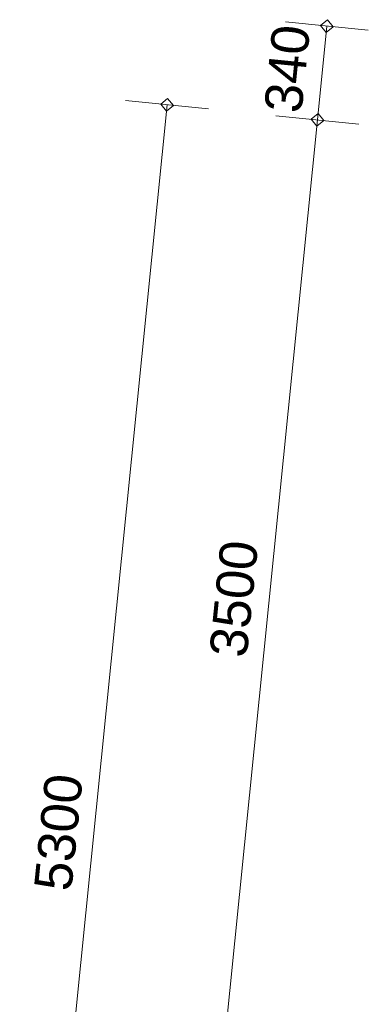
# Model space of a CAD drawing. Extents: x -294884 to 286267, y 0 to 1429765.
# Tile 167 of 178: x -41548 to -40293, y 1237691 to 1241238. Entities that reach past the tile are written whole.
import ezdxf

# ---------------------------------------------------------------- set-up
doc = ezdxf.new("R2010")
doc.units = 0
doc.header["$MEASUREMENT"] = 0
for name, color, linetype in [('A-0030-STRAMIEN', 1, 'Continuous'), ('A-0038-STR-MAATLIJN', 1, 'Continuous'), ('A-1130-TXT+MT-BE', 1, 'Continuous')]:
    doc.layers.add(name, color=color, linetype=linetype)
doc.dimstyles.new('@D00GM', dxfattribs={"dimtxt": 135, "dimasz": 1, "dimexe": 0.18, "dimexo": 0.0625, "dimgap": 13.5, "dimtad": 1, "dimdec": 0, "dimzin": 0, "dimdsep": 46, "dimtxsty": 'Standard', "dimblk": '^SD00____100_10', "dimcen": 0.09, "dimse1": 1, "dimse2": 1, "dimclrd": 1, "dimadec": 0, "dimazin": 0, "dimtfac": 1, "dimtdec": 4, "dimtmove": 0, "dimatfit": 3, "dimfxl": 0, "dimtolj": 1, "dimtzin": 0, "dimlwd": 13, "dimarcsym": 0})

# ---------------------------------------------------------------- blocks, each defined once
blk = doc.blocks.new('*D')
at = {"color": 1, "linetype": 'Continuous', "lineweight": 13}
for points in [[(63293.1, 119954.2), (62993.4, 119966.4)], [(62927.4, 114664.7), (63143.3, 119960.3)], [(79681.8, 118845.4), (79383.3, 118875.5)], [(79498.6, 118522.1), (79532.6, 118860.4)], [(79106.5, 118561.6), (78808, 118591.6)], [(78427, 113303.2), (78957.2, 118576.6)], [(79148.4, 115039.7), (79498.6, 118522.1)], [(79647.8, 118507.1), (79349.3, 118537.2)], [(79647.8, 118507.1), (79349.3, 118537.2)], [(78968.3, 113248.8), (79148.4, 115039.7)], [(79297.6, 115024.7), (78999.1, 115054.7)], [(79297.6, 115024.7), (78999.1, 115054.7)], [(63077.2, 114658.6), (62777.5, 114670.8)], [(78576.2, 113288.2), (78277.7, 113318.2)], [(79117.5, 113233.7), (78819, 113263.8)], [(79117.5, 113233.7), (78819, 113263.8)], [(78934.3, 112910.5), (78968.3, 113248.8)], [(79083.5, 112895.4), (78785, 112925.5)], [(-122397.6, 58428.2), (-122397.8, 58128.2)], [(-117097.6, 58425), (-117097.8, 58125)], [(-117097.7, 58275), (-122397.7, 58278.2)], [(26619.4, -2220), (26619.4, -1920)], [(26619.4, -2220), (26619.4, -1920)], [(31919.4, -2220), (31919.4, -1920)], [(31919.4, -2220), (31919.4, -1920)], [(26619.4, -2070), (31919.4, -2070)], [(26619.4, -2070), (31919.4, -2070)], [(117097.6, -58425), (117097.8, -58125)], [(122397.6, -58428.2), (122397.8, -58128.2)], [(117097.7, -58275), (122397.7, -58278.2)]]:
    blk.add_lwpolyline(points, dxfattribs=at)
at = {"color": 7, "linetype": 'Continuous', "lineweight": 18}
for points in [[(63166.2, 119959.3), (63144.2, 119983.2), (63120.3, 119961.2), (63142.3, 119937.3)], [(79555.5, 118858.1), (79534.9, 118883.3), (79509.7, 118862.7), (79530.3, 118837.6)], [(78980.1, 118574.3), (78959.5, 118599.4), (78934.4, 118578.9), (78954.9, 118553.7)], [(79521.4, 118519.9), (79500.9, 118545), (79475.7, 118524.5), (79496.3, 118499.3)], [(79521.4, 118519.9), (79500.9, 118545), (79475.7, 118524.4), (79496.3, 118499.3)], [(79171.2, 115037.4), (79150.7, 115062.6), (79125.5, 115042), (79146.1, 115016.9)], [(79171.2, 115037.4), (79150.7, 115062.6), (79125.5, 115042), (79146.1, 115016.9)], [(62950.3, 114663.7), (62928.3, 114687.6), (62904.4, 114665.6), (62926.4, 114641.7)], [(78449.8, 113300.9), (78429.2, 113326.1), (78404.1, 113305.5), (78424.7, 113280.3)], [(78991.1, 113246.5), (78970.6, 113271.6), (78945.4, 113251), (78966, 113225.9)], [(78991.1, 113246.4), (78970.6, 113271.6), (78945.4, 113251), (78966, 113225.9)], [(78957.1, 112908.2), (78936.6, 112933.3), (78911.4, 112912.8), (78932, 112887.6)], [(-122397.7, 58301.2), (-122420.6, 58278.2), (-122397.7, 58255.2), (-122374.7, 58278.2)], [(-117097.6, 58298), (-117120.6, 58275), (-117097.7, 58252), (-117074.7, 58275)], [(26619.4, -2093), (26642.4, -2070), (26619.4, -2047), (26596.4, -2070)], [(26619.4, -2093), (26642.4, -2070), (26619.4, -2047), (26596.4, -2070)], [(31919.4, -2093), (31942.4, -2070), (31919.4, -2047), (31896.4, -2070)], [(31919.4, -2093), (31942.4, -2070), (31919.4, -2047), (31896.4, -2070)], [(117097.7, -58297.9), (117120.7, -58275), (117097.7, -58252), (117074.7, -58274.9)], [(122397.7, -58301.1), (122420.7, -58278.2), (122397.7, -58255.2), (122374.7, -58278.2)]]:
    blk.add_lwpolyline(points, close=True, dxfattribs=at)
at = {"layer": 'A-0030-STRAMIEN', "color": 1, "linetype": 'Continuous', "lineweight": 13}
for points in [[(140965.3, 109469.2), (140670.3, 109523.7)], [(139855.2, 104284.6), (140817.8, 109496.5)], [(140002.7, 104257.4), (139707.7, 104311.9)], [(150193.4, -2165.7), (150193.4, -1865.7)], [(155493.3, -2165.7), (155493.3, -1865.7)], [(150193.4, -2015.7), (155493.3, -2015.7)], [(162026.6, -30781.6), (162026.6, -31081.6)], [(167326.6, -30781.6), (167326.6, -31081.6)], [(167326.6, -30931.6), (162026.6, -30931.6)]]:
    blk.add_lwpolyline(points, dxfattribs=at)
at = {"layer": 'A-0030-STRAMIEN', "color": 7, "linetype": 'Continuous', "lineweight": 18}
for points in [[(140840.4, 109492.3), (140822, 109519.1), (140795.2, 109500.6), (140813.7, 109473.9)], [(139877.8, 104280.5), (139859.4, 104307.2), (139832.6, 104288.8), (139851, 104262)], [(150193.4, -2038.6), (150216.3, -2015.7), (150193.4, -1992.7), (150170.4, -2015.7)], [(155493.3, -2038.6), (155516.3, -2015.7), (155493.3, -1992.7), (155470.4, -2015.7)], [(162026.6, -30908.6), (162003.7, -30931.6), (162026.6, -30954.6), (162049.6, -30931.6)], [(167326.6, -30908.6), (167303.6, -30931.6), (167326.6, -30954.6), (167349.6, -30931.6)]]:
    blk.add_lwpolyline(points, close=True, dxfattribs=at)
at = {"layer": 'A-0038-STR-MAATLIJN', "color": 1, "linetype": 'Continuous', "lineweight": 13}
for points in [[(54211.3, 116190.9), (54774, 129790.5)], [(54923.8, 129784.3), (54624.1, 129796.7)], [(93530.9, 103791.7), (95229.7, 122696)], [(95379.1, 122682.6), (95080.3, 122709.5)], [(54361.1, 116184.7), (54061.4, 116197.1)], [(134880.8, 116129.2), (134585.7, 116183.7)], [(132938.7, 106440.8), (134733.2, 116156.4)], [(141659.8, 114880.6), (141364.8, 114935.1)], [(140522.8, 109551), (141512.2, 114907.9)], [(140670.3, 109523.7), (140375.3, 109578.2)], [(140670.3, 109523.7), (140375.3, 109578.2)], [(139715.9, 105182), (140522.8, 109551)], [(133086.2, 106413.5), (132791.2, 106468)], [(139863.4, 105154.7), (139568.4, 105209.2)], [(139863.4, 105154.7), (139568.4, 105209.2)], [(139560.2, 104339.1), (139715.9, 105182)], [(139707.7, 104311.9), (139412.7, 104366.4)], [(93680.3, 103778.3), (93381.5, 103805.2)], [(58982, 102620.9), (58994.4, 102920.7)], [(58988.2, 102770.8), (64710.9, 102534)], [(64704.7, 102384.1), (64717.1, 102683.9)], [(136364.3, 96015.1), (136418.8, 96310.1)], [(136391.6, 96162.6), (141959.7, 95134.2)], [(141932.5, 94986.6), (141987, 95281.7)], [(98403.6, 84547.9), (98430.4, 84846.7)], [(98417, 84697.3), (105364.5, 84073)], [(105351, 83923.6), (105377.9, 84222.4)], [(151050.5, -1420), (151050.5, -1120)], [(160940.9, -1420), (160940.9, -1120)], [(27758.8, -1150.9), (27758.8, -1450.9)], [(41370, -1148.3), (41370, -1448.3)], [(80074.3, -1151.6), (80074.4, -1451.6)], [(99054.7, -1148), (99054.7, -1448)], [(151050.5, -1270), (160940.9, -1270)], [(41370, -1298.3), (27758.8, -1300.9)], [(99054.7, -1298), (80074.4, -1301.6)], [(150193.4, -1865.7), (150193.4, -1565.7)], [(151050.5, -1865.7), (151050.5, -1565.7)], [(151050.5, -1865.7), (151050.5, -1565.7)], [(155493.3, -1865.7), (155493.3, -1565.7)], [(155493.3, -1865.7), (155493.3, -1565.7)], [(160940.9, -1865.7), (160940.9, -1565.7)], [(163921.3, -1933), (163921.3, -1633)], [(167496.2, -1933), (167496.2, -1633)], [(150193.4, -1715.7), (151050.5, -1715.7)], [(151050.5, -1715.7), (155493.3, -1715.7)], [(155493.3, -1715.7), (160940.9, -1715.7)], [(85620, -2081.2), (85620, -1781.2)], [(85620, -2081.2), (85620, -1781.2)], [(163921.3, -1783), (167496.2, -1783)], [(87964.4, -2761.2), (87964.4, -2461.2)], [(89764.4, -2761.2), (89764.4, -2461.2)], [(89764.4, -2761.2), (89764.4, -2461.2)], [(93264.4, -2761.2), (93264.4, -2461.2)], [(87964.4, -2611.2), (89764.4, -2611.2)], [(89764.4, -2611.2), (93264.4, -2611.2)], [(16418.8, -29459.1), (16418.8, -29759.1)], [(30029.6, -29461.8), (30029.5, -29761.8)], [(85800.9, -29491), (85800.9, -29791)], [(104780.8, -29494.7), (104780.8, -29794.7)], [(16418.8, -29609.1), (30029.6, -29611.8)], [(85800.9, -29641), (104780.8, -29644.7)], [(156589.4, -30203.3), (156589.4, -29903.3)], [(166469.5, -30203.3), (166469.5, -29903.3)], [(166469.5, -30053.3), (156589.4, -30053.3)], [(91591.1, -30906.7), (91591.1, -30606.7)], [(95091.1, -30906.7), (95091.1, -30606.7)], [(95091.1, -30906.7), (95091.1, -30606.7)], [(96891.1, -30906.7), (96891.1, -30606.7)], [(95091.1, -30756.7), (91591.1, -30756.7)], [(96891.1, -30756.7), (95091.1, -30756.7)]]:
    blk.add_lwpolyline(points, dxfattribs=at)
at = {"layer": 'A-0038-STR-MAATLIJN', "color": 7, "linetype": 'Continuous', "lineweight": 18}
for points in [[(54796.9, 129789.5), (54774.9, 129813.4), (54751, 129791.4), (54773, 129767.5)], [(95252.6, 122694), (95231.8, 122718.9), (95206.8, 122698.1), (95227.7, 122673.2)], [(54234.2, 116190), (54212.2, 116213.9), (54188.3, 116191.9), (54210.3, 116168)], [(134755.8, 116152.3), (134737.4, 116179), (134710.6, 116160.6), (134729.1, 116133.9)], [(141534.8, 114903.7), (141516.4, 114930.5), (141489.7, 114912), (141508.1, 114885.3)], [(140545.4, 109546.8), (140527, 109573.6), (140500.2, 109555.1), (140518.7, 109528.4)], [(140545.4, 109546.8), (140527, 109573.6), (140500.2, 109555.1), (140518.7, 109528.4)], [(132961.3, 106436.6), (132942.9, 106463.4), (132916.1, 106444.9), (132934.5, 106418.2)], [(139738.5, 105177.8), (139720, 105204.6), (139693.3, 105186.1), (139711.7, 105159.4)], [(139738.5, 105177.8), (139720, 105204.6), (139693.3, 105186.1), (139711.7, 105159.4)], [(139582.8, 104335), (139564.4, 104361.7), (139537.6, 104343.3), (139556, 104316.5)], [(93553.8, 103789.7), (93533, 103814.6), (93508, 103793.8), (93528.9, 103768.8)], [(58987.2, 102747.8), (59011.1, 102769.8), (58989.1, 102793.8), (58965.2, 102771.7)], [(64710, 102511), (64733.9, 102533.1), (64711.9, 102557), (64687.9, 102535)], [(136387.4, 96140), (136414.2, 96158.5), (136395.8, 96185.2), (136369, 96166.8)], [(141955.6, 95111.6), (141982.3, 95130), (141963.9, 95156.8), (141937.1, 95138.3)], [(98414.9, 84674.4), (98439.9, 84695.2), (98419.1, 84720.2), (98394.1, 84699.3)], [(105362.4, 84050.1), (105387.3, 84070.9), (105366.5, 84095.9), (105341.6, 84075)], [(41370, -1275.3), (41347, -1298.3), (41370, -1321.3), (41393, -1298.3)], [(99054.7, -1275), (99031.7, -1298), (99054.7, -1321), (99077.7, -1298)], [(151050.5, -1293), (151073.4, -1270), (151050.5, -1247), (151027.5, -1270)], [(160940.9, -1293), (160963.8, -1270), (160940.9, -1247), (160917.9, -1270)], [(27758.8, -1277.9), (27735.8, -1300.9), (27758.8, -1323.9), (27781.8, -1300.9)], [(80074.4, -1278.7), (80051.4, -1301.6), (80074.4, -1324.6), (80097.4, -1301.6)], [(150193.4, -1738.6), (150216.3, -1715.7), (150193.4, -1692.7), (150170.4, -1715.7)], [(151050.5, -1738.6), (151073.4, -1715.7), (151050.5, -1692.7), (151027.5, -1715.7)], [(151050.5, -1738.6), (151073.4, -1715.7), (151050.5, -1692.7), (151027.5, -1715.7)], [(155493.3, -1738.6), (155516.3, -1715.7), (155493.3, -1692.7), (155470.4, -1715.7)], [(155493.3, -1738.6), (155516.3, -1715.7), (155493.3, -1692.7), (155470.4, -1715.7)], [(160940.9, -1738.6), (160963.8, -1715.7), (160940.9, -1692.7), (160917.9, -1715.7)], [(163921.3, -1806), (163944.3, -1783), (163921.3, -1760), (163898.3, -1783)], [(167496.2, -1806), (167519.2, -1783), (167496.2, -1760), (167473.2, -1783)], [(85620, -1954.2), (85643, -1931.2), (85620, -1908.3), (85597, -1931.2)], [(85620, -1954.2), (85643, -1931.2), (85620, -1908.3), (85597, -1931.2)], [(87964.4, -2634.2), (87987.4, -2611.2), (87964.4, -2588.3), (87941.4, -2611.2)], [(89764.4, -2634.2), (89787.4, -2611.2), (89764.4, -2588.3), (89741.4, -2611.2)], [(89764.4, -2634.2), (89787.4, -2611.2), (89764.4, -2588.3), (89741.4, -2611.2)], [(93264.4, -2634.2), (93287.4, -2611.2), (93264.4, -2588.3), (93241.4, -2611.2)], [(16418.8, -29586.2), (16441.8, -29609.1), (16418.8, -29632.1), (16395.8, -29609.1)], [(30029.6, -29588.8), (30052.5, -29611.8), (30029.6, -29634.7), (30006.6, -29611.8)], [(85800.9, -29618), (85823.9, -29641), (85800.9, -29664), (85777.9, -29641)], [(104780.8, -29621.7), (104803.8, -29644.7), (104780.8, -29667.6), (104757.8, -29644.7)], [(156589.4, -30076.3), (156566.4, -30053.3), (156589.4, -30030.3), (156612.3, -30053.3)], [(166469.5, -30076.3), (166446.5, -30053.3), (166469.5, -30030.3), (166492.5, -30053.3)], [(91591.1, -30779.7), (91568.1, -30756.7), (91591.1, -30733.8), (91614.1, -30756.7)], [(95091.1, -30779.7), (95068.1, -30756.7), (95091.1, -30733.8), (95114.1, -30756.7)], [(95091.1, -30779.7), (95068.1, -30756.7), (95091.1, -30733.8), (95114.1, -30756.7)], [(96891.1, -30779.7), (96868.1, -30756.7), (96891.1, -30733.8), (96914.1, -30756.7)]]:
    blk.add_lwpolyline(points, close=True, dxfattribs=at)
at = {"layer": 'A-0038-STR-MAATLIJN', "color": 1, "linetype": 'Continuous'}
blk.add_point((85620, -1931.2), dxfattribs=at)
at = {"layer": 'A-1130-TXT+MT-BE', "color": 7, "linetype": 'Continuous', "lineweight": 18}
for points in [[(63182.8, 129447.5), (63160.7, 129471.4), (63136.8, 129449.4), (63158.9, 129425.5)], [(62796.5, 119974.2), (62774.5, 119998.1), (62750.6, 119976), (62772.6, 119952.1)], [(62796.5, 119974.2), (62774.5, 119998.1), (62750.6, 119976), (62772.6, 119952.1)], [(62627, 115817.3), (62605, 115841.2), (62581.1, 115819.1), (62603.1, 115795.2)], [(62627, 115817.3), (62605, 115841.2), (62581.1, 115819.1), (62603.1, 115795.2)], [(62580.6, 114677.8), (62558.6, 114701.7), (62534.7, 114679.7), (62556.7, 114655.8)], [(-131878.9, 57936.9), (-131901.9, 57913.9), (-131878.9, 57891), (-131855.9, 57913.9)], [(-122397.6, 57931.2), (-122420.6, 57908.2), (-122397.7, 57885.2), (-122374.7, 57908.2)], [(-122397.6, 57931.2), (-122420.6, 57908.2), (-122397.7, 57885.2), (-122374.7, 57908.2)], [(-118237.3, 57928.7), (-118260.3, 57905.7), (-118237.3, 57882.7), (-118214.3, 57905.7)], [(-118237.3, 57928.7), (-118260.3, 57905.7), (-118237.3, 57882.7), (-118214.3, 57905.7)], [(-117096.9, 57928), (-117119.9, 57905), (-117096.9, 57882), (-117073.9, 57905)], [(26618.4, -1723), (26641.4, -1700), (26618.4, -1677), (26595.4, -1700)], [(27758.8, -1723), (27781.8, -1700), (27758.8, -1677), (27735.8, -1700)], [(27758.8, -1723), (27781.8, -1700), (27758.8, -1677), (27735.8, -1700)], [(31919.2, -1723), (31942.2, -1700), (31919.2, -1677), (31896.2, -1700)], [(31919.2, -1723), (31942.2, -1700), (31919.2, -1677), (31896.2, -1700)], [(41400.4, -1723), (41423.4, -1700), (41400.4, -1677), (41377.4, -1700)], [(25452.1, -30692.7), (25475.1, -30669.7), (25452.1, -30646.7), (25429.2, -30669.7)], [(30752.1, -30692.7), (30775.1, -30669.7), (30752.1, -30646.7), (30729.2, -30669.7)], [(70982.5, -33871.4), (70959.5, -33848.4), (70936.5, -33871.4), (70959.5, -33894.4)], [(115063, -33871.4), (115040, -33848.4), (115017, -33871.4), (115040, -33894.4)], [(70982.5, -34871.4), (70959.5, -34848.4), (70936.5, -34871.4), (70959.5, -34894.4)], [(115063, -34871.4), (115040, -34848.4), (115017, -34871.4), (115040, -34894.4)], [(117096.9, -57927.9), (117119.9, -57905), (117096.9, -57882), (117073.9, -57904.9)], [(118237.3, -57928.6), (118260.3, -57905.7), (118237.3, -57882.7), (118214.3, -57905.6)], [(118237.3, -57928.6), (118260.3, -57905.7), (118237.3, -57882.7), (118214.3, -57905.6)], [(122397.6, -57931.1), (122420.6, -57908.2), (122397.7, -57885.2), (122374.7, -57908.2)], [(122397.6, -57931.1), (122420.6, -57908.2), (122397.7, -57885.2), (122374.7, -57908.2)], [(131878.9, -57936.9), (131901.9, -57913.9), (131878.9, -57890.9), (131855.9, -57913.9)]]:
    blk.add_lwpolyline(points, close=True, dxfattribs=at)
at = {"layer": 'A-1130-TXT+MT-BE', "color": 1, "linetype": 'Continuous', "lineweight": 13}
for points in [[(62773.6, 119975.1), (63159.8, 129448.5)], [(63309.7, 129442.4), (63009.9, 129454.6)], [(62604.1, 115818.2), (62773.6, 119975.1)], [(62923.4, 119969), (62623.7, 119981.2)], [(62923.4, 119969), (62623.7, 119981.2)], [(62754, 115812.1), (62454.2, 115824.3)], [(62754, 115812.1), (62454.2, 115824.3)], [(62557.6, 114678.7), (62604.1, 115818.2)], [(62707.5, 114672.6), (62407.8, 114684.9)], [(-131878.8, 58063.9), (-131879, 57763.9)], [(-122397.5, 58058.2), (-122397.7, 57758.2)], [(-122397.5, 58058.2), (-122397.7, 57758.2)], [(-118237.2, 58055.7), (-118237.4, 57755.7)], [(-118237.2, 58055.7), (-118237.4, 57755.7)], [(-117096.8, 58055), (-117097, 57755)], [(-122397.6, 57908.2), (-131878.9, 57913.9)], [(-118237.3, 57905.7), (-122397.6, 57908.2)], [(-117096.9, 57905), (-118237.3, 57905.7)], [(26618.4, -1850), (26618.4, -1550)], [(27758.8, -1850), (27758.8, -1550)], [(27758.8, -1850), (27758.8, -1550)], [(31919.2, -1850), (31919.2, -1550)], [(31919.2, -1850), (31919.2, -1550)], [(41400.4, -1850), (41400.4, -1550)], [(26618.4, -1700), (27758.8, -1700)], [(27758.8, -1700), (31919.2, -1700)], [(31919.2, -1700), (41400.4, -1700)], [(25452.1, -30819.7), (25452.1, -30519.7)], [(30752.1, -30819.7), (30752.1, -30519.7)], [(25452.1, -30669.7), (30752.1, -30669.7)], [(71109.5, -33871.4), (70809.5, -33871.4)], [(70959.5, -34871.4), (70959.5, -33871.4)], [(115190, -33871.4), (114890, -33871.4)], [(115040, -34871.4), (115040, -33871.4)], [(71109.5, -34871.4), (70809.5, -34871.4)], [(115190, -34871.4), (114890, -34871.4)], [(117096.8, -58055), (117097, -57755)], [(118237.2, -58055.7), (118237.4, -57755.7)], [(118237.2, -58055.7), (118237.4, -57755.7)], [(122397.6, -58058.2), (122397.8, -57758.2)], [(122397.6, -58058.2), (122397.8, -57758.2)], [(131878.8, -58063.9), (131879, -57763.9)], [(117096.9, -57905), (118237.3, -57905.7)], [(118237.3, -57905.7), (122397.7, -57908.2)], [(122397.7, -57908.2), (131878.9, -57913.9)]]:
    blk.add_lwpolyline(points, dxfattribs=at)
at = {"color": 7, "linetype": 'Continuous', "char_height": 135, "attachment_point": 7, "line_spacing_factor": 0.933333}
for s, insert, rotation in [('{\\fArial|b0|i0|c12|p0;340}', (79442.9, 118543.1), 84.2582), ('{\\fArial|b0|i0|c12|p0;5300}', (62969.5, 117108.7), 87.6654), ('{\\fArial|b0|i0|c12|p0;3500}', (79245.6, 116581.5), 84.2577), ('{\\fArial|b0|i0|c12|p0;5300}', (78614.2, 115740.4), 84.2577), ('{\\fArial|b0|i0|c12|p0;1800}', (78980.5, 113944.8), 84.2577), ('{\\fArial|b0|i0|c12|p0;340}', (78878.6, 112931.4), 84.2582), ('{\\fArial|b0|i0|c12|p0;5300}', (-119953.9, 58369.2), 359.9654), ('{\\fArial|b0|i0|c12|p0;5300}', (119541.5, -58218.9), 359.9654)]:
    blk.add_mtext(s, dxfattribs=dict(at, insert=insert, rotation=rotation))
at = {"color": 7, "linetype": 'Continuous', "insert": (29063.2, -2012.5), "char_height": 135, "attachment_point": 7, "line_spacing_factor": 0.933333}
blk.add_mtext('{\\fArial|b0|i0|c12|p0;5300}', dxfattribs=at)
blk.add_mtext('{\\fArial|b0|i0|c12|p0;5300}', dxfattribs=at)
at = {"layer": 'A-0030-STRAMIEN', "color": 7, "linetype": 'Continuous', "insert": (140223.7, 106659.7), "char_height": 162, "attachment_point": 7, "rotation": 79.5354, "line_spacing_factor": 0.933333}
blk.add_mtext('{\\fArial|b0|i0|c12|p0;5300}', dxfattribs=at)
at = {"layer": 'A-0030-STRAMIEN', "color": 7, "linetype": 'Continuous', "char_height": 162, "attachment_point": 7, "line_spacing_factor": 0.933333}
for insert in [(152595.9, -1946.7), (164429.1, -30820.7)]:
    blk.add_mtext('{\\fArial|b0|i0|c12|p0;5300}', dxfattribs=dict(at, insert=insert))
at = {"layer": 'A-0038-STR-MAATLIJN', "color": 7, "linetype": 'Continuous', "char_height": 162, "attachment_point": 7, "line_spacing_factor": 0.933333}
for s, insert, rotation in [('{\\fArial|b0|i0|c12|p0;13611}', (54410.9, 122684.4), 87.6307), ('{\\fArial|b0|i0|c12|p0;18980}', (94283.9, 112941.9), 84.865), ('{\\fArial|b0|i0|c12|p0;5448}', (140904.7, 111998.6), 79.5354), ('{\\fArial|b0|i0|c12|p0;9880}', (133723.2, 111067.8), 79.535), ('{\\fArial|b0|i0|c12|p0;4443}', (140006.5, 107135.6), 79.5354), ('{\\fArial|b0|i0|c12|p0;857}', (139536.5, 104590.5), 79.5354), ('{\\fArial|b0|i0|c12|p0;5728}', (61605.1, 102731.6), 357.6307), ('{\\fArial|b0|i0|c12|p0;5662}', (138944.8, 95761.2), 349.535), ('{\\fArial|b0|i0|c12|p0;6975}', (101650.4, 84476), 354.865), ('{\\fArial|b0|i0|c12|p0;13611}', (34255, -1188.7), 0.011), ('{\\fArial|b0|i0|c12|p0;18980}', (89255.1, -1188.9), 0.011), ('{\\fArial|b0|i0|c12|p0;9890}', (155748.2, -1201), 0), ('{\\fArial|b0|i0|c12|p0;13611}', (22914.8, -29499.5), 359.989), ('{\\fArial|b0|i0|c12|p0;18980}', (94981.5, -29531.8), 359.989), ('{\\fArial|b0|i0|c12|p0;9880}', (161282, -29984.3), 360)]:
    blk.add_mtext(s, dxfattribs=dict(at, insert=insert, rotation=rotation))
for s, insert in [('{\\fArial|b0|i0|c12|p0;857}', (150436.3, -1646.7)), ('{\\fArial|b0|i0|c12|p0;4443}', (153024.4, -1646.7)), ('{\\fArial|b0|i0|c12|p0;5448}', (157969.6, -1646.7)), ('{\\fArial|b0|i0|c12|p0;3575}', (165461.3, -1714)), ('{\\fArial|b0|i0|c12|p0;1800}', (88616.9, -2542.2)), ('{\\fArial|b0|i0|c12|p0;3500}', (91266.9, -2542.2)), ('{\\fArial|b0|i0|c12|p0;3500}', (93093.6, -30687.7)), ('{\\fArial|b0|i0|c12|p0;1800}', (95743.6, -30687.7))]:
    blk.add_mtext(s, dxfattribs=dict(at, insert=insert))
at = {"layer": 'A-1130-TXT+MT-BE', "color": 7, "linetype": 'Continuous', "char_height": 135, "attachment_point": 7, "line_spacing_factor": 0.933333}
for s, insert, rotation in [('{\\fArial|b0|i0|c12|p0;9481}', (62900.8, 124508.1), 87.6653), ('{\\fArial|b0|i0|c12|p0;4160}', (62623, 117692.9), 87.6653), ('{\\fArial|b0|i0|c12|p0;1140}', (62515, 115044.7), 87.6653), ('{\\fArial|b0|i0|c12|p0;9481}', (-127344.5, 58003.6), 359.9653), ('{\\fArial|b0|i0|c12|p0;4160}', (-120523.7, 57999.5), 359.9653), ('{\\fArial|b0|i0|c12|p0;1140}', (-117873.3, 57997.9), 359.9653), ('{\\fArial|b0|i0|c12|p0;1140}', (26982.4, -1642.5), 360), ('{\\fArial|b0|i0|c12|p0;4160}', (29632.8, -1642.5), 360), ('{\\fArial|b0|i0|c12|p0;9481}', (36453.6, -1642.5), 360), ('{\\fArial|b0|i0|c12|p0;1000}', (70902, -34577.6), 90), ('{\\fArial|b0|i0|c12|p0;1000}', (114982.5, -34577.6), 90), ('{\\fArial|b0|i0|c12|p0;1140}', (117460.9, -57847.7), 359.9654), ('{\\fArial|b0|i0|c12|p0;4160}', (120111.3, -57849.3), 359.9654), ('{\\fArial|b0|i0|c12|p0;9481}', (126932.1, -57853.4), 359.9654)]:
    blk.add_mtext(s, dxfattribs=dict(at, insert=insert, rotation=rotation))
at = {"layer": 'A-1130-TXT+MT-BE', "color": 7, "linetype": 'Continuous', "insert": (27895.9, -30612.2), "char_height": 135, "attachment_point": 7, "line_spacing_factor": 0.933333}
blk.add_mtext('{\\fArial|b0|i0|c12|p0;5300}', dxfattribs=at)
blk = doc.blocks.new('^SD00____100_10')
at = {"layer": 'A-1130-TXT+MT-BE', "color": 1, "linetype": 'Continuous', "lineweight": 13}
blk.add_lwpolyline([(0, -150), (0, 150)], dxfattribs=at)
at = {"layer": 'A-1130-TXT+MT-BE', "color": 7, "linetype": 'Continuous', "lineweight": 18}
blk.add_lwpolyline([(0, -23), (23, 0), (0, 23), (-23, 0)], close=True, dxfattribs=at)
blk = doc.blocks.new('M-NIEUW_265')
at = {"color": 7, "linetype": 'Continuous'}
dim = blk.add_linear_dim(base=(122397.7, -58278.2), p1=(117097.7, -58275), p2=(122397.7, -58278.2), angle=56.5551, dimstyle='@D00GM', override={"dimpost": '{\\fArial|b0|i0|c12|p0;<>}'}, dxfattribs=at)
dim.commit()
dim.dimension.update_dxf_attribs({"geometry": '*D', "text_midpoint": (119747.7, -58276.6)})
at = {"layer": 'A-1130-TXT+MT-BE', "color": 7, "linetype": 'Continuous'}
for base, p1, p2, middle in [((118237.3, -57905.7), (117096, -59398.9), (118237.3, -57905.7), (117667.1, -57905.3)), ((122397.7, -57908.2), (118237.3, -57905.7), (122396.9, -59149.1), (120317.5, -57906.9)), ((131878.9, -57913.9), (122396.9, -59149.1), (131878.9, -57913.9), (127138.3, -57911))]:
    dim = blk.add_linear_dim(base=base, p1=p1, p2=p2, angle=56.5551, dimstyle='@D00GM', override={"dimpost": '{\\fArial|b0|i0|c12|p0;<>}'}, dxfattribs=at)
    dim.commit()
    dim.dimension.update_dxf_attribs({"geometry": '*D', "text_midpoint": middle})

msp = doc.modelspace()

# ---------------------------------------------------------------- block references
msp.add_blockref('M-NIEUW_265', (-119975, 1122355))

doc.saveas('drawing.dxf')
